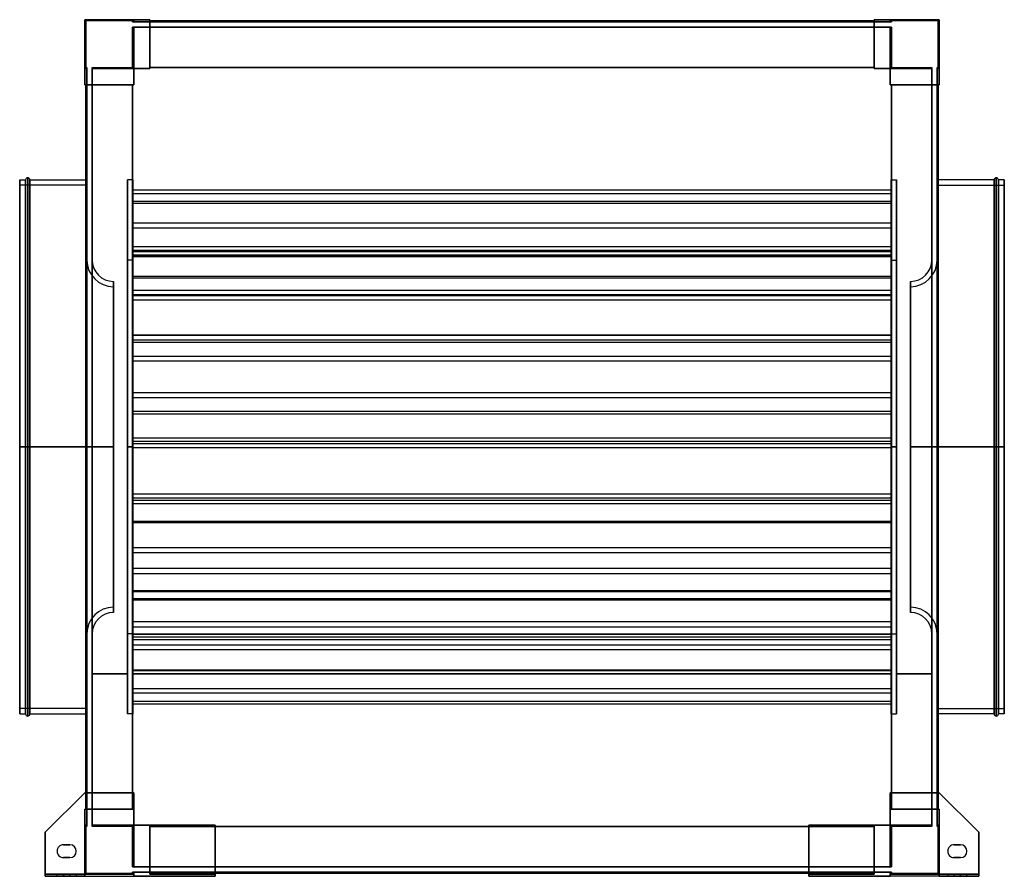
# Model space of a CAD drawing. Header units: millimetres. Extents: x -461 to 461, y -402 to 400.
import ezdxf

# ---------------------------------------------------------------- set-up
doc = ezdxf.new("R2010")
doc.units = ezdxf.units.MM
doc.layers.add('MAIN-1', color=7, linetype='Continuous')

msp = doc.modelspace()

# ---------------------------------------------------------------- linework, layer by layer
at = {"layer": 'MAIN-1'}
for p, q in [((-354.25, 400), (-400, 400)), ((-400, 400), (-400, 354.25)), ((-400, 354.25), (-400, 400)), ((-400, 400), (-354.25, 400)), ((-400, 339), (-400, 400)), ((-400, 400), (-339, 400)), ((-400, 400), (-400, 400)), ((-339, 400), (-400, 400)), ((-400, 400), (-400, 339)), ((-400, 400), (-400, 400)), ((-399, 399), (-399, 355.25)), ((-355.25, 399), (-399, 399)), ((-355.25, 399), (-399, 399)), ((-399, 399), (-399, 355.25)), ((-399, 399), (-399, 399)), ((-355.25, 398), (-355.25, 399)), ((-355.25, 398), (-355.25, 399)), ((-355.25, 399), (-355.25, 399)), ((-355.25, 398), (-354.25, 398)), ((-354.25, 398), (-355.25, 398)), ((-355.25, 398), (-355.25, 398)), ((-354.25, 398), (-354.25, 400)), ((-354.25, 400), (-354.25, 398)), ((-354.25, 398), (-354.25, 400)), ((-354.25, 400), (-339, 400)), ((-354.25, 400), (-354.25, 398)), ((-354.25, 400), (-354.25, 400)), ((-339, 400), (-354.25, 400)), ((-354.25, 400), (-354.25, 400)), ((-354.25, 398), (-354.25, 398)), ((-339, 398), (-354.25, 398)), ((-354.25, 398), (-339, 398)), ((-354.25, 398), (-354.25, 398)), ((-339, 400), (-339, 398)), ((-339, 400), (-339, 400)), ((-339, 354.25), (-339, 400)), ((-339, 398), (-339, 400)), ((-339, 400), (-339, 354.25)), ((-339, 400), (-339, 400)), ((-339, 399), (-339, 398)), ((-339, 399), (339, 399)), ((-339, 355.25), (-339, 399)), ((-339, 399), (-339, 399)), ((-339, 398), (-339, 399)), ((339, 399), (-339, 399)), ((-339, 399), (339, 399)), ((-339, 399), (-339, 399)), ((-339, 399), (-339, 355.25)), ((339, 399), (-339, 399)), ((-339, 398), (-339, 398)), ((339, 398), (-339, 398)), ((-339, 398), (339, 398)), ((-339, 398), (-339, 398)), ((339, 398), (339, 400)), ((339, 400), (354.25, 400)), ((339, 400), (339, 354.25)), ((339, 400), (339, 400)), ((339, 400), (339, 398)), ((339, 400), (339, 400)), ((339, 354.25), (339, 400)), ((339, 400), (400, 400)), ((354.25, 400), (339, 400)), ((400, 400), (339, 400)), ((339, 398), (339, 399)), ((339, 399), (339, 399)), ((339, 399), (339, 355.25)), ((339, 399), (339, 398)), ((339, 399), (339, 399)), ((339, 355.25), (339, 399)), ((339, 398), (339, 398)), ((354.25, 398), (339, 398)), ((339, 398), (354.25, 398)), ((339, 398), (339, 398)), ((400, 400), (354.25, 400)), ((354.25, 400), (354.25, 398)), ((354.25, 398), (354.25, 400)), ((354.25, 400), (354.25, 400)), ((354.25, 398), (354.25, 400)), ((354.25, 400), (400, 400)), ((354.25, 400), (354.25, 398)), ((354.25, 400), (354.25, 400)), ((354.25, 398), (354.25, 398)), ((355.25, 398), (354.25, 398)), ((354.25, 398), (355.25, 398)), ((354.25, 398), (354.25, 398)), ((355.25, 399), (355.25, 398)), ((399, 399), (355.25, 399)), ((355.25, 399), (355.25, 398)), ((355.25, 399), (355.25, 399)), ((399, 399), (355.25, 399)), ((355.25, 398), (355.25, 398)), ((399, 355.25), (399, 399)), ((399, 355.25), (399, 399)), ((399, 399), (399, 399)), ((400, 354.25), (400, 400)), ((400, 400), (400, 354.25)), ((400, 400), (400, 339)), ((400, 400), (400, 400)), ((400, 339), (400, 400)), ((400, 400), (400, 400)), ((-354.25, 393), (-355.25, 393)), ((-355.25, 355.25), (-355.25, 393)), ((-355.25, 355.25), (-355.25, 393)), ((-355.25, 393), (-354.25, 393)), ((-355.25, 393), (-355.25, 393)), ((-354.25, 354.25), (-354.25, 393)), ((-354.25, 393), (-354.25, 354.25)), ((-354.25, 393), (-339, 393)), ((-354.25, 393), (-354.25, 393)), ((-354.25, 393), (-354.25, 393)), ((-339, 393), (-354.25, 393)), ((-354.25, 393), (-354.25, 354.25)), ((-354.25, 354.25), (-354.25, 393)), ((-339, 393), (-339, 393)), ((339, 393), (-339, 393)), ((-339, 393), (339, 393)), ((-339, 393), (-339, 393)), ((-339, 355.25), (-339, 393)), ((-339, 354.25), (-339, 393)), ((-339, 393), (-339, 355.25)), ((-339, 393), (-339, 354.25)), ((339, 393), (339, 393)), ((354.25, 393), (339, 393)), ((339, 393), (354.25, 393)), ((339, 393), (339, 393)), ((339, 393), (339, 354.25)), ((339, 393), (339, 355.25)), ((339, 354.25), (339, 393)), ((339, 355.25), (339, 393)), ((355.25, 393), (354.25, 393)), ((354.25, 393), (354.25, 354.25)), ((354.25, 354.25), (354.25, 393)), ((354.25, 393), (355.25, 393)), ((354.25, 393), (354.25, 393)), ((354.25, 393), (354.25, 393)), ((354.25, 354.25), (354.25, 393)), ((354.25, 393), (354.25, 354.25)), ((355.25, 393), (355.25, 355.25)), ((355.25, 393), (355.25, 355.25)), ((355.25, 393), (355.25, 393)), ((-398, 354.25), (-400, 354.25)), ((-400, 354.25), (-400, 339)), ((-400, 354.25), (-398, 354.25)), ((-400, 354.25), (-400, 354.25)), ((-398, 354.25), (-400, 354.25)), ((-400, 354.25), (-398, 354.25)), ((-400, 354.25), (-400, 354.25)), ((-400, 339), (-400, 354.25)), ((-399, 355.25), (-398, 355.25)), ((-399, 355.25), (-398, 355.25)), ((-399, 355.25), (-399, 355.25)), ((-398, 355.25), (-398, 354.25)), ((-398, 355.25), (-398, 355.25)), ((-398, 354.25), (-398, 355.25)), ((-398, 354.25), (-398, 339)), ((-398, 354.25), (-398, 354.25)), ((-398, 354.25), (-398, 354.25)), ((-398, 339), (-398, 354.25)), ((-393, 355.25), (-393, 354.25)), ((-393, 355.25), (-393, 355.25)), ((-393, 354.25), (-393, 355.25)), ((-393, 355.25), (-355.25, 355.25)), ((-393, 355.25), (-355.25, 355.25)), ((-393, 354.25), (-393, 339)), ((-393, 354.25), (-393, 354.25)), ((-393, 354.25), (-393, 354.25)), ((-393, 339), (-393, 354.25)), ((-354.25, 354.25), (-393, 354.25)), ((-393, 354.25), (-354.25, 354.25)), ((-354.25, 354.25), (-393, 354.25)), ((-393, 354.25), (-354.25, 354.25)), ((-355.25, 355.25), (-355.25, 355.25)), ((-354.25, 339), (-354.25, 354.25)), ((-354.25, 354.25), (-354.25, 354.25)), ((-354.25, 354.25), (-354.25, 354.25)), ((-354.25, 354.25), (-354.25, 339)), ((-354.25, 354.25), (-339, 354.25)), ((-339, 354.25), (-354.25, 354.25)), ((-339, 354.25), (-354.25, 354.25)), ((-354.25, 354.25), (-354.25, 339)), ((-354.25, 339), (-354.25, 354.25)), ((-354.25, 354.25), (-339, 354.25)), ((-354.25, 354.25), (-354.25, 354.25)), ((-354.25, 354.25), (-354.25, 354.25)), ((-339, 354.25), (-354.25, 354.25)), ((-354.25, 354.25), (-354.25, 339)), ((-354.25, 339), (-354.25, 354.25)), ((-354.25, 354.25), (-339, 354.25)), ((-339, 354.25), (-354.25, 354.25)), ((-354.25, 354.25), (-354.25, 339)), ((-354.25, 354.25), (-354.25, 354.25)), ((-354.25, 354.25), (-354.25, 354.25)), ((-354.25, 339), (-354.25, 354.25)), ((-354.25, 354.25), (-339, 354.25)), ((-339, 355.25), (339, 355.25)), ((-339, 355.25), (-339, 354.25)), ((-339, 355.25), (-339, 355.25)), ((339, 355.25), (-339, 355.25)), ((-339, 355.25), (-339, 355.25)), ((-339, 354.25), (-339, 355.25)), ((-339, 355.25), (-339, 354.25)), ((-339, 355.25), (-339, 355.25)), ((339, 355.25), (-339, 355.25)), ((339, 355.25), (-339, 355.25)), ((-339, 355.25), (339, 355.25)), ((-339, 355.25), (-339, 355.25)), ((-339, 354.25), (-339, 355.25)), ((-339, 355.25), (339, 355.25)), ((-339, 355.25), (339, 355.25)), ((339, 355.25), (-339, 355.25)), ((-339, 354.25), (-339, 354.25)), ((-339, 354.25), (-339, 354.25)), ((-339, 354.25), (-339, 354.25)), ((-339, 354.25), (-339, 354.25)), ((339, 355.25), (339, 355.25)), ((339, 354.25), (339, 355.25)), ((339, 355.25), (339, 354.25)), ((339, 355.25), (339, 355.25)), ((339, 355.25), (339, 355.25)), ((339, 354.25), (339, 355.25)), ((339, 355.25), (339, 355.25)), ((339, 355.25), (339, 354.25)), ((339, 354.25), (354.25, 354.25)), ((339, 354.25), (339, 354.25)), ((354.25, 354.25), (339, 354.25)), ((339, 354.25), (339, 354.25)), ((339, 354.25), (339, 354.25)), ((354.25, 354.25), (339, 354.25)), ((339, 354.25), (354.25, 354.25)), ((339, 354.25), (339, 354.25)), ((354.25, 354.25), (339, 354.25)), ((339, 354.25), (354.25, 354.25)), ((354.25, 354.25), (339, 354.25)), ((339, 354.25), (354.25, 354.25)), ((393, 354.25), (354.25, 354.25)), ((354.25, 354.25), (354.25, 339)), ((354.25, 354.25), (393, 354.25)), ((354.25, 354.25), (354.25, 354.25)), ((393, 354.25), (354.25, 354.25)), ((354.25, 354.25), (393, 354.25)), ((354.25, 354.25), (354.25, 354.25)), ((354.25, 339), (354.25, 354.25)), ((354.25, 339), (354.25, 354.25)), ((354.25, 354.25), (354.25, 339)), ((354.25, 354.25), (354.25, 354.25)), ((354.25, 354.25), (354.25, 354.25)), ((354.25, 339), (354.25, 354.25)), ((354.25, 354.25), (354.25, 339)), ((354.25, 339), (354.25, 354.25)), ((354.25, 354.25), (354.25, 354.25)), ((354.25, 354.25), (354.25, 354.25)), ((354.25, 354.25), (354.25, 339)), ((355.25, 355.25), (393, 355.25)), ((355.25, 355.25), (393, 355.25)), ((355.25, 355.25), (355.25, 355.25)), ((393, 355.25), (393, 354.25)), ((393, 355.25), (393, 355.25)), ((393, 354.25), (393, 355.25)), ((393, 354.25), (393, 339)), ((393, 354.25), (393, 354.25)), ((393, 354.25), (393, 354.25)), ((393, 339), (393, 354.25)), ((398, 355.25), (398, 354.25)), ((398, 355.25), (398, 355.25)), ((398, 354.25), (398, 355.25)), ((398, 355.25), (399, 355.25)), ((398, 355.25), (399, 355.25)), ((398, 354.25), (398, 339)), ((398, 354.25), (398, 354.25)), ((398, 354.25), (398, 354.25)), ((398, 339), (398, 354.25)), ((398, 354.25), (400, 354.25)), ((400, 354.25), (398, 354.25)), ((400, 354.25), (398, 354.25)), ((398, 354.25), (400, 354.25)), ((399, 355.25), (399, 355.25)), ((400, 354.25), (400, 354.25)), ((400, 339), (400, 354.25)), ((400, 354.25), (400, 354.25)), ((400, 354.25), (400, 339)), ((-400, 339), (-398, 339)), ((-400, 339), (-400, 339)), ((-354.25, 339), (-400, 339)), ((-398, 339), (-400, 339)), ((-400, 339), (-354.25, 339)), ((-400, 339), (-400, 339)), ((-399, 339), (-398, 339)), ((-355.25, 339), (-399, 339)), ((-399, 339), (-399, 339)), ((-399, 339), (-399, -339)), ((-398, 339), (-399, 339)), ((-399, 339), (-399, 339)), ((-399, 339), (-355.25, 339)), ((-399, -339), (-399, 339)), ((-399, -339), (-399, 339)), ((-399, 339), (-399, -323.75)), ((-398, 339), (-398, -339)), ((-398, 339), (-398, 339)), ((-398, 339), (-398, 339)), ((-398, -339), (-398, 339)), ((-393, 339), (-393, 339)), ((-393, -339), (-393, 339)), ((-393, 339), (-393, -339)), ((-393, 339), (-393, 339)), ((-393, 339), (-354.25, 339)), ((-393, 339), (-355.25, 339)), ((-354.25, 339), (-393, 339)), ((-355.25, 339), (-393, 339)), ((-355.25, 339), (-355.25, 339)), ((-354.25, 339), (-355.25, 339)), ((-355.25, 339), (-354.25, 339)), ((-355.25, 339), (-355.25, 339)), ((-355.25, -339), (-355.25, 339)), ((-355.25, 339), (-354.25, 339)), ((-355.25, 339), (-355.25, 339)), ((-355.25, 339), (-355.25, 339)), ((-354.25, 339), (-355.25, 339)), ((-355.25, 339), (-355.25, -339)), ((-355.25, 339), (-355.25, -339)), ((-355.25, 339), (-355.25, -339)), ((-355.25, -339), (-355.25, 339)), ((-355.25, -323.75), (-355.25, 339)), ((-355.25, 339), (-355.25, -339)), ((-355.25, -339), (-355.25, 339)), ((-354.25, 339), (-354.25, 339)), ((-354.25, 339), (-354.25, 339)), ((-354.25, 339), (-354.25, 339)), ((-354.25, 339), (-354.25, 339)), ((354.25, 339), (393, 339)), ((354.25, 339), (354.25, 339)), ((355.25, 339), (354.25, 339)), ((393, 339), (354.25, 339)), ((354.25, 339), (355.25, 339)), ((354.25, 339), (354.25, 339)), ((354.25, 339), (355.25, 339)), ((354.25, 339), (354.25, 339)), ((400, 339), (354.25, 339)), ((355.25, 339), (354.25, 339)), ((354.25, 339), (400, 339)), ((354.25, 339), (354.25, 339)), ((355.25, 339), (393, 339)), ((355.25, 339), (355.25, -339)), ((355.25, 339), (355.25, 339)), ((393, 339), (355.25, 339)), ((355.25, 339), (355.25, 339)), ((355.25, -339), (355.25, 339)), ((355.25, -339), (355.25, 339)), ((399, 339), (355.25, 339)), ((355.25, 339), (355.25, -339)), ((355.25, 339), (355.25, 339)), ((355.25, -339), (355.25, 339)), ((355.25, 339), (355.25, -339)), ((355.25, 339), (355.25, -323.75)), ((355.25, 339), (399, 339)), ((355.25, -339), (355.25, 339)), ((355.25, 339), (355.25, 339)), ((393, 339), (393, -339)), ((393, 339), (393, 339)), ((393, 339), (393, 339)), ((393, -339), (393, 339)), ((398, 339), (398, 339)), ((398, -339), (398, 339)), ((398, 339), (398, -339)), ((398, 339), (398, 339)), ((398, 339), (399, 339)), ((398, 339), (400, 339)), ((399, 339), (398, 339)), ((400, 339), (398, 339)), ((399, -339), (399, 339)), ((399, 339), (399, -339)), ((399, 339), (399, 339)), ((399, -323.75), (399, 339)), ((399, 339), (399, -339)), ((399, 339), (399, 339)), ((400, 339), (400, 339)), ((400, 339), (400, 339)), ((-461, 0), (-461, 250)), ((-461, 250), (-461, 0)), ((-461, 250), (-455.5, 250)), ((-455.5, 0), (-455.5, 250)), ((-455.5, 250), (-455.5, 0)), ((-453.5, 0), (-453.5, 252)), ((-453.5, 252), (-453.5, 0)), ((-451.5, 0), (-451.5, 250)), ((-451.5, 250), (-451.5, 0)), ((-451.5, 250), (-399, 250)), ((-399, 250), (-398, 250)), ((-398, 0), (-398, 250)), ((-360, 0), (-360, 250)), ((-360, 250), (-360, 0)), ((-355, 250), (-360, 250)), ((-355, 0), (-355, 250)), ((-355, 250), (-355, 0)), ((355, 0), (355, 250)), ((355, 250), (355, 0)), ((355, 250), (360, 250)), ((360, 0), (360, 250)), ((360, 250), (360, 0)), ((398, 250), (398, 0)), ((399, 250), (398, 250)), ((451.5, 250), (399, 250)), ((451.5, 0), (451.5, 250)), ((451.5, 250), (451.5, 0)), ((453.5, 0), (453.5, 252)), ((453.5, 252), (453.5, 0)), ((455.5, 0), (455.5, 250)), ((455.5, 250), (455.5, 0)), ((461, 250), (455.5, 250)), ((461, 0), (461, 250)), ((461, 250), (461, 0)), ((-461, 0), (-461, 245)), ((-398, 245), (-461, 245)), ((-398, 0), (-398, 245)), ((-398, 245), (-398, 0)), ((-393, 245), (-393, 0)), ((-393, 245), (-393, 0)), ((-355, 240.78), (355, 240.78)), ((-355, 187.75), (-355, 240.78)), ((-355, 240.78), (-355, 237.25)), ((355, 240.78), (355, 237.25)), ((355, 187.75), (355, 240.78)), ((393, 0), (393, 245)), ((393, 0), (393, 245)), ((398, 0), (398, 245)), ((398, 245), (398, 0)), ((398, 245), (461, 245)), ((461, 245), (461, 0)), ((-355, 237.25), (355, 237.25)), ((-355, 237.25), (-355, 184.22)), ((355, 237.25), (355, 184.22)), ((-355, 230.03), (355, 230.03)), ((-355, 160.02), (-355, 230.03)), ((-355, 230.03), (-355, 228.24)), ((-355, 228.24), (355, 228.24)), ((-355, 228.24), (-355, 158.22)), ((355, 230.03), (355, 228.24)), ((355, 160.02), (355, 230.03)), ((355, 228.24), (355, 158.22)), ((-355, 209.9), (355, 209.9)), ((-355, 183.02), (-355, 209.9)), ((-355, 209.9), (-355, 205.23)), ((-355, 205.23), (355, 205.23)), ((-355, 205.23), (-355, 178.36)), ((355, 209.9), (355, 205.23)), ((355, 183.02), (355, 209.9)), ((355, 205.23), (355, 178.36)), ((-355, 187.75), (355, 187.75)), ((-355, 184.22), (-355, 187.75)), ((355, 184.22), (355, 187.75)), ((-355, 184.22), (355, 184.22)), ((-355, 183.02), (355, 183.02)), ((-355, 178.36), (-355, 183.02)), ((-355, 179.77), (355, 179.77)), ((-355, 179.77), (-355, 104.87)), ((-355, 179.51), (-355, 179.77)), ((-355, 179.51), (355, 179.51)), ((-355, 104.61), (-355, 179.51)), ((-355, 178.36), (355, 178.36)), ((355, 178.36), (355, 183.02)), ((355, 179.51), (355, 179.77)), ((355, 179.77), (355, 104.87)), ((355, 104.61), (355, 179.51)), ((-398.09, 0), (-398.09, 175.01)), ((-398.09, 175.01), (-398.09, 0)), ((-398.09, 175.01), (-398, 175.01)), ((-398, 175.01), (-398, -175.01)), ((-398, -175.01), (-398, 175.01)), ((-393.09, 174.99), (-393.09, 0)), ((-393, 174.99), (-393.09, 174.99)), ((-393, 174.99), (-393, 0)), ((-360, 0), (-360, 175)), ((-355, 175), (-360, 175)), ((-355, 175), (-355, 0)), ((355, 0), (355, 175)), ((355, 175), (360, 175)), ((360, 175), (360, 0)), ((393, 0), (393, 174.99)), ((393, 174.99), (393.09, 174.99)), ((393.09, 0), (393.09, 174.99)), ((398, 175.01), (398, -175.01)), ((398.09, 175.01), (398, 175.01)), ((398, -175.01), (398, 175.01)), ((398.09, 0), (398.09, 175.01)), ((398.09, 175.01), (398.09, 0)), ((-355, 160.02), (355, 160.02)), ((-355, 158.22), (-355, 160.02)), ((-355, 158.22), (355, 158.22)), ((355, 158.22), (355, 160.02)), ((-373.09, 0), (-373.09, 155.01)), ((-373.09, 155.01), (-373.09, 0)), ((-373.09, 150.01), (-373.09, 0)), ((373.09, 0), (373.09, 155.01)), ((373.09, 155.01), (373.09, 0)), ((373.09, 0), (373.09, 150.01)), ((-355, 146.65), (355, 146.65)), ((-355, 141.66), (-355, 146.65)), ((-355, 146.65), (-355, 142.72)), ((-355, 142.72), (355, 142.72)), ((-355, 142.72), (-355, 137.73)), ((-355, 141.66), (355, 141.66)), ((-355, 137.73), (-355, 141.66)), ((355, 146.65), (355, 142.72)), ((355, 141.66), (355, 146.65)), ((355, 142.72), (355, 137.73)), ((355, 137.73), (355, 141.66)), ((-355, 137.73), (355, 137.73)), ((-355, 104.87), (355, 104.87)), ((-355, 104.87), (-355, 104.61)), ((-355, 104.61), (355, 104.61)), ((355, 104.87), (355, 104.61)), ((-355, 100.21), (355, 100.21)), ((-355, 100.21), (-355, 33.39)), ((-355, 97.94), (-355, 100.21)), ((-355, 97.94), (355, 97.94)), ((-355, 31.12), (-355, 97.94)), ((355, 97.94), (355, 100.21)), ((355, 100.21), (355, 33.39)), ((355, 31.12), (355, 97.94)), ((-355, 84.92), (355, 84.92)), ((-355, 80.46), (-355, 84.92)), ((-355, 84.92), (-355, 50.87)), ((355, 84.92), (355, 50.87)), ((355, 80.46), (355, 84.92)), ((-355, 80.46), (355, 80.46)), ((-355, 46.41), (-355, 80.46)), ((355, 46.41), (355, 80.46)), ((-355, 50.87), (355, 50.87)), ((-355, 50.87), (-355, 46.41)), ((-355, 46.41), (355, 46.41)), ((355, 50.87), (355, 46.41)), ((-355, 33.39), (355, 33.39)), ((-355, 33.39), (-355, 31.12)), ((-355, 31.12), (355, 31.12)), ((355, 33.39), (355, 31.12)), ((-461, 0), (-455.5, 0)), ((-461, 0), (-398, 0)), ((-461, -245), (-461, 0)), ((-461, 0), (-461, -250)), ((-455.5, 0), (-453.5, 0)), ((-455.5, 0), (-455.5, -250)), ((-453.5, 0), (-453.5, -252)), ((-453.5, 0), (-451.5, 0)), ((-451.5, 0), (-451.5, -250)), ((-451.5, 0), (-398, 0)), ((-373.09, 0), (-398.09, 0)), ((-398.09, 0), (-398.09, -175.01)), ((-398, -250), (-398, 0)), ((-398, 0), (-398, -245)), ((-393.09, 0), (-393, 0)), ((-393.09, 0), (-393.09, -174.99)), ((-373.09, 0), (-393.09, 0)), ((-393, 0), (-393, -174.99)), ((-360, 0), (-355, 0)), ((-360, 0), (-360, -250)), ((-360, -175), (-360, 0)), ((-355, 0), (-360, 0)), ((-355, 8.5), (355, 8.5)), ((-355, 5.36), (-355, 8.5)), ((-355, 8.5), (-355, -49.78)), ((-355, 5.36), (355, 5.36)), ((-355, -52.93), (-355, 5.36)), ((-355, 3.33), (355, 3.33)), ((-355, 3.33), (-355, -43.87)), ((-355, -0.56), (-355, 3.33)), ((-355, 0), (-355, -250)), ((-355, 0), (-355, -175)), ((355, 8.5), (355, -49.78)), ((355, 5.36), (355, 8.5)), ((355, -52.93), (355, 5.36)), ((355, -0.56), (355, 3.33)), ((355, 3.33), (355, -43.87)), ((355, 0), (355, -250)), ((360, 0), (355, 0)), ((355, 0), (360, 0)), ((355, -175), (355, 0)), ((360, 0), (360, -250)), ((360, 0), (360, -175)), ((373.09, 0), (398.09, 0)), ((373.09, 0), (393.09, 0)), ((393.09, 0), (393, 0)), ((393, -174.99), (393, 0)), ((393.09, -174.99), (393.09, 0)), ((461, 0), (398, 0)), ((399, 0), (398, 0)), ((398, 0), (398, -250)), ((398, 0), (398, -245)), ((398.09, 0), (398.09, -175.01)), ((451.5, 0), (399, 0)), ((451.5, 0), (453.5, 0)), ((451.5, 0), (451.5, -250)), ((453.5, 0), (453.5, -252)), ((455.5, 0), (453.5, 0)), ((461, 0), (455.5, 0)), ((455.5, 0), (455.5, -250)), ((461, 0), (461, -245)), ((461, 0), (461, -250)), ((-455.5, 0), (-461, 0)), ((-398, 0), (-461, 0)), ((-461, -250), (-461, 0)), ((-453.5, 0), (-455.5, 0)), ((-455.5, -250), (-455.5, 0)), ((-451.5, 0), (-453.5, 0)), ((-453.5, -252), (-453.5, 0)), ((-451.5, -250), (-451.5, 0)), ((-399, 0), (-451.5, 0)), ((-398, 0), (-399, 0)), ((-398.09, 0), (-373.09, 0)), ((-398.09, -175.01), (-398.09, 0)), ((-398, -245), (-398, 0)), ((-393, 0), (-393.09, 0)), ((-393.09, 0), (-373.09, 0)), ((-393, 0), (-393, -245)), ((-373.09, 0), (-373.09, -155.01)), ((-373.09, -155.01), (-373.09, 0)), ((-373.09, 0), (-373.09, -150.01)), ((-360, -250), (-360, 0)), ((-355, 0), (-360, 0)), ((-360, 0), (-355, 0)), ((-355, -250), (-355, 0)), ((-355, -0.56), (355, -0.56)), ((-355, -47.75), (-355, -0.56)), ((355, -250), (355, 0)), ((355, 0), (360, 0)), ((360, 0), (355, 0)), ((355, -47.75), (355, -0.56)), ((360, -250), (360, 0)), ((398.09, 0), (373.09, 0)), ((373.09, 0), (373.09, -155.01)), ((373.09, -155.01), (373.09, 0)), ((393.09, 0), (373.09, 0)), ((373.09, -150.01), (373.09, 0)), ((393, 0), (393.09, 0)), ((393, -245), (393, 0)), ((398, 0), (461, 0)), ((398, 0), (451.5, 0)), ((398, -245), (398, 0)), ((398.09, -175.01), (398.09, 0)), ((451.5, 0), (453.5, 0)), ((451.5, -250), (451.5, 0)), ((453.5, -252), (453.5, 0)), ((453.5, 0), (455.5, 0)), ((455.5, 0), (461, 0)), ((455.5, -250), (455.5, 0)), ((461, -250), (461, 0)), ((-355, -43.87), (355, -43.87)), ((-355, -43.87), (-355, -47.75)), ((355, -43.87), (355, -47.75)), ((-355, -47.75), (355, -47.75)), ((-355, -49.78), (355, -49.78)), ((-355, -49.78), (-355, -52.93)), ((-355, -52.93), (355, -52.93)), ((355, -49.78), (355, -52.93)), ((-355, -69.38), (355, -69.38)), ((-355, -70.67), (-355, -69.38)), ((-355, -69.38), (-355, -141.83)), ((-355, -70.67), (355, -70.67)), ((-355, -143.12), (-355, -70.67)), ((355, -69.38), (355, -141.83)), ((355, -70.67), (355, -69.38)), ((355, -143.12), (355, -70.67)), ((-355, -94.13), (355, -94.13)), ((-355, -94.13), (-355, -113.54)), ((-355, -98.96), (-355, -94.13)), ((-355, -98.96), (355, -98.96)), ((-355, -118.37), (-355, -98.96)), ((355, -98.96), (355, -94.13)), ((355, -94.13), (355, -113.54)), ((355, -118.37), (355, -98.96)), ((-355, -113.54), (355, -113.54)), ((-355, -113.54), (-355, -118.37)), ((-355, -118.37), (355, -118.37)), ((355, -113.54), (355, -118.37)), ((-355, -134.49), (355, -134.49)), ((-355, -208.56), (-355, -134.49)), ((-355, -134.49), (-355, -135.27)), ((-355, -135.27), (355, -135.27)), ((-355, -135.27), (-355, -209.35)), ((355, -134.49), (355, -135.27)), ((355, -208.56), (355, -134.49)), ((355, -135.27), (355, -209.35)), ((-355, -141.83), (355, -141.83)), ((-355, -141.83), (-355, -143.12)), ((-355, -143.12), (355, -143.12)), ((355, -141.83), (355, -143.12)), ((-355, -163.58), (355, -163.58)), ((-355, -175.31), (-355, -163.58)), ((-355, -163.58), (-355, -168.52)), ((355, -163.58), (355, -168.52)), ((355, -175.31), (355, -163.58)), ((-398, -175.01), (-398.09, -175.01)), ((-393, -174.99), (-393.09, -174.99)), ((-355, -175), (-360, -175)), ((-355, -168.52), (355, -168.52)), ((-355, -168.52), (-355, -180.25)), ((-355, -175.04), (355, -175.04)), ((-355, -237.94), (-355, -175.04)), ((-355, -175.04), (-355, -177.77)), ((355, -168.52), (355, -180.25)), ((355, -175), (360, -175)), ((355, -175.04), (355, -177.77)), ((355, -237.94), (355, -175.04)), ((393, -174.99), (393.09, -174.99)), ((398, -175.01), (398.09, -175.01)), ((-355, -175.31), (355, -175.31)), ((-355, -180.25), (-355, -175.31)), ((-355, -177.77), (355, -177.77)), ((-355, -177.77), (-355, -240.67)), ((-355, -180.25), (355, -180.25)), ((355, -180.25), (355, -175.31)), ((355, -177.77), (355, -240.67)), ((-355, -185.34), (355, -185.34)), ((-355, -226.18), (-355, -185.34)), ((-355, -185.34), (-355, -189.53)), ((-355, -189.53), (355, -189.53)), ((-355, -189.53), (-355, -230.38)), ((355, -185.34), (355, -189.53)), ((355, -226.18), (355, -185.34)), ((355, -189.53), (355, -230.38)), ((-355, -208.56), (355, -208.56)), ((-355, -209.35), (-355, -208.56)), ((-355, -209.35), (355, -209.35)), ((355, -209.35), (355, -208.56)), ((-393, -212.5), (-393, -212.5)), ((-360, -212.5), (-393, -212.5)), ((-393, -212.5), (-360, -212.5)), ((-393, -212.5), (-393, -212.5)), ((-393, -212.5), (-360, -212.5)), ((-393, -212.5), (-360, -212.5)), ((-360, -212.5), (-360, -212.5)), ((-360, -212.5), (-360, -212.5)), ((-355, -212.5), (-355, -212.5)), ((355, -212.5), (-355, -212.5)), ((-355, -212.5), (355, -212.5)), ((-355, -212.5), (-355, -212.5)), ((-355, -212.5), (355, -212.5)), ((-355, -212.5), (355, -212.5)), ((355, -212.5), (355, -212.5)), ((355, -212.5), (355, -212.5)), ((360, -212.5), (360, -212.5)), ((393, -212.5), (360, -212.5)), ((360, -212.5), (393, -212.5)), ((360, -212.5), (360, -212.5)), ((360, -212.5), (393, -212.5)), ((360, -212.5), (393, -212.5)), ((393, -212.5), (393, -212.5)), ((393, -212.5), (393, -212.5)), ((-355, -226.18), (355, -226.18)), ((-355, -230.38), (-355, -226.18)), ((-355, -230.38), (355, -230.38)), ((355, -230.38), (355, -226.18)), ((-355, -237.94), (355, -237.94)), ((-355, -240.67), (-355, -237.94)), ((355, -240.67), (355, -237.94)), ((-398, -245), (-461, -245)), ((-355, -240.67), (355, -240.67)), ((398, -245), (461, -245)), ((-461, -250), (-455.5, -250)), ((-451.5, -250), (-399, -250)), ((-399, -250), (-398, -250)), ((-355, -250), (-360, -250)), ((355, -250), (360, -250)), ((399, -250), (398, -250)), ((451.5, -250), (399, -250)), ((461, -250), (455.5, -250)), ((-400, -323.75), (-437, -360.75)), ((-437, -360.75), (-400, -323.75)), ((-437, -360.75), (-400, -323.75)), ((-400, -323.75), (-437, -360.75)), ((-400, -323.75), (-354.25, -323.75)), ((-400, -323.75), (-400, -323.75)), ((-400, -323.75), (-354.25, -323.75)), ((-354.25, -323.75), (-400, -323.75)), ((-400, -323.75), (-400, -323.75)), ((-400, -323.75), (-354.25, -323.75)), ((-399, -323.75), (-399, -339)), ((-355.25, -339), (-355.25, -323.75)), ((-354.25, -339), (-354.25, -323.75)), ((-354.25, -323.75), (-354.25, -354.25)), ((-354.25, -323.75), (-354.25, -323.75)), ((-354.25, -323.75), (-354.25, -339)), ((-354.25, -354.25), (-354.25, -323.75)), ((-354.25, -323.75), (-354.25, -323.75)), ((354.25, -339), (354.25, -323.75)), ((400, -323.75), (354.25, -323.75)), ((400, -323.75), (354.25, -323.75)), ((354.25, -323.75), (354.25, -354.25)), ((354.25, -323.75), (354.25, -323.75)), ((354.25, -323.75), (400, -323.75)), ((354.25, -323.75), (354.25, -339)), ((400, -323.75), (354.25, -323.75)), ((354.25, -354.25), (354.25, -323.75)), ((354.25, -323.75), (354.25, -323.75)), ((355.25, -323.75), (355.25, -339)), ((399, -339), (399, -323.75)), ((400, -323.75), (437, -360.75)), ((400, -323.75), (400, -323.75)), ((437, -360.75), (400, -323.75)), ((437, -360.75), (400, -323.75)), ((400, -323.75), (437, -360.75)), ((400, -323.75), (400, -323.75)), ((-400, -339), (-400, -400)), ((-354.25, -339), (-400, -339)), ((-400, -339), (-354.25, -339)), ((-400, -400), (-400, -339)), ((-400, -339), (-400, -339)), ((-400, -354.25), (-400, -339)), ((-398, -339), (-400, -339)), ((-400, -339), (-400, -354.25)), ((-400, -339), (-400, -339)), ((-400, -339), (-398, -339)), ((-398, -339), (-399, -339)), ((-399, -339), (-355.25, -339)), ((-399, -339), (-399, -339)), ((-399, -339), (-398, -339)), ((-399, -339), (-399, -339)), ((-355.25, -339), (-399, -339)), ((-398, -339), (-398, -339)), ((-398, -339), (-398, -339)), ((-398, -354.25), (-398, -339)), ((-398, -339), (-398, -354.25)), ((-393, -339), (-393, -339)), ((-393, -354.25), (-393, -339)), ((-393, -339), (-393, -354.25)), ((-393, -339), (-393, -339)), ((-355.25, -339), (-393, -339)), ((-354.25, -339), (-393, -339)), ((-393, -339), (-354.25, -339)), ((-393, -339), (-355.25, -339)), ((-355.25, -339), (-354.25, -339)), ((-355.25, -339), (-355.25, -339)), ((-355.25, -339), (-355.25, -339)), ((-354.25, -339), (-355.25, -339)), ((-355.25, -339), (-355.25, -339)), ((-354.25, -339), (-355.25, -339)), ((-355.25, -339), (-355.25, -339)), ((-355.25, -339), (-354.25, -339)), ((-354.25, -339), (-354.25, -339)), ((-354.25, -354.25), (-354.25, -339)), ((-354.25, -339), (-354.25, -354.25)), ((-354.25, -339), (-354.25, -339)), ((-354.25, -339), (-354.25, -354.25)), ((-354.25, -354.25), (-354.25, -339)), ((-354.25, -339), (-354.25, -339)), ((-354.25, -354.25), (-354.25, -339)), ((-354.25, -339), (-354.25, -354.25)), ((-354.25, -339), (-354.25, -339)), ((354.25, -339), (400, -339)), ((354.25, -354.25), (354.25, -339)), ((354.25, -339), (354.25, -339)), ((400, -339), (354.25, -339)), ((393, -339), (354.25, -339)), ((354.25, -339), (355.25, -339)), ((354.25, -339), (354.25, -339)), ((354.25, -339), (354.25, -339)), ((355.25, -339), (354.25, -339)), ((354.25, -339), (354.25, -354.25)), ((354.25, -339), (393, -339)), ((354.25, -354.25), (354.25, -339)), ((354.25, -339), (354.25, -339)), ((355.25, -339), (354.25, -339)), ((354.25, -339), (355.25, -339)), ((354.25, -354.25), (354.25, -339)), ((354.25, -339), (354.25, -354.25)), ((354.25, -339), (354.25, -354.25)), ((393, -339), (355.25, -339)), ((355.25, -339), (355.25, -339)), ((355.25, -339), (355.25, -339)), ((355.25, -339), (399, -339)), ((355.25, -339), (393, -339)), ((355.25, -339), (355.25, -339)), ((399, -339), (355.25, -339)), ((355.25, -339), (355.25, -339)), ((393, -339), (393, -339)), ((393, -339), (393, -339)), ((393, -354.25), (393, -339)), ((393, -339), (393, -354.25)), ((398, -339), (398, -339)), ((398, -354.25), (398, -339)), ((398, -339), (398, -354.25)), ((398, -339), (398, -339)), ((399, -339), (398, -339)), ((400, -339), (398, -339)), ((398, -339), (400, -339)), ((398, -339), (399, -339)), ((399, -339), (399, -339)), ((399, -339), (399, -339)), ((400, -339), (400, -400)), ((400, -400), (400, -339)), ((400, -339), (400, -339)), ((400, -354.25), (400, -339)), ((400, -339), (400, -354.25)), ((400, -339), (400, -339)), ((-400, -400), (-400, -354.25)), ((-400, -354.25), (-398, -354.25)), ((-400, -354.25), (-400, -354.25)), ((-400, -354.25), (-400, -400)), ((-398, -354.25), (-400, -354.25)), ((-400, -354.25), (-398, -354.25)), ((-400, -354.25), (-400, -354.25)), ((-398, -354.25), (-400, -354.25)), ((-398, -355.25), (-399, -355.25)), ((-399, -355.25), (-399, -399)), ((-399, -355.25), (-399, -399)), ((-398, -355.25), (-399, -355.25)), ((-399, -355.25), (-399, -355.25)), ((-398, -354.25), (-398, -355.25)), ((-398, -354.25), (-398, -354.25)), ((-398, -355.25), (-398, -354.25)), ((-398, -354.25), (-398, -354.25)), ((-398, -355.25), (-398, -355.25)), ((-393, -354.25), (-393, -354.25)), ((-393, -355.25), (-393, -354.25)), ((-393, -354.25), (-393, -355.25)), ((-393, -354.25), (-393, -354.25)), ((-393, -354.25), (-354.25, -354.25)), ((-354.25, -354.25), (-393, -354.25)), ((-393, -354.25), (-354.25, -354.25)), ((-354.25, -354.25), (-393, -354.25)), ((-393, -355.25), (-393, -355.25)), ((-355.25, -355.25), (-393, -355.25)), ((-355.25, -355.25), (-393, -355.25)), ((-355.25, -393), (-355.25, -355.25)), ((-355.25, -355.25), (-355.25, -355.25)), ((-355.25, -393), (-355.25, -355.25)), ((-354.25, -354.25), (-339, -354.25)), ((-354.25, -354.25), (-354.25, -354.25)), ((-278, -354.25), (-354.25, -354.25)), ((-354.25, -354.25), (-278, -354.25)), ((-339, -354.25), (-354.25, -354.25)), ((-354.25, -354.25), (-354.25, -354.25)), ((-354.25, -354.25), (-354.25, -354.25)), ((-354.25, -393), (-354.25, -354.25)), ((-354.25, -354.25), (-354.25, -393)), ((-354.25, -354.25), (-354.25, -354.25)), ((-354.25, -354.25), (-354.25, -393)), ((-339, -354.25), (-354.25, -354.25)), ((-354.25, -393), (-354.25, -354.25)), ((-354.25, -354.25), (-339, -354.25)), ((-354.25, -354.25), (-339, -354.25)), ((-354.25, -354.25), (-354.25, -354.25)), ((-339, -354.25), (-354.25, -354.25)), ((-354.25, -354.25), (-354.25, -354.25)), ((-339, -354.25), (-278, -354.25)), ((-339, -354.25), (-339, -354.25)), ((-278, -354.25), (-339, -354.25)), ((-339, -400), (-339, -354.25)), ((-339, -354.25), (-339, -354.25)), ((-339, -355.25), (-339, -354.25)), ((-339, -354.25), (-339, -400)), ((-339, -393), (-339, -354.25)), ((-339, -354.25), (-339, -355.25)), ((-339, -354.25), (-339, -354.25)), ((-339, -354.25), (-339, -393)), ((-339, -354.25), (-339, -354.25)), ((-339, -355.25), (-339, -354.25)), ((-339, -354.25), (-339, -355.25)), ((-339, -355.25), (-339, -355.25)), ((-339, -355.25), (-339, -399)), ((-339, -393), (-339, -355.25)), ((-339, -355.25), (-339, -355.25)), ((339, -355.25), (-339, -355.25)), ((-339, -355.25), (-339, -393)), ((-339, -355.25), (-339, -355.25)), ((-339, -399), (-339, -355.25)), ((-339, -355.25), (-339, -355.25)), ((-339, -355.25), (339, -355.25)), ((-339, -355.25), (339, -355.25)), ((339, -355.25), (-339, -355.25)), ((-339, -355.25), (339, -355.25)), ((339, -355.25), (-339, -355.25)), ((-339, -355.25), (339, -355.25)), ((-278, -355.25), (-339, -355.25)), ((-278, -354.25), (-278, -354.25)), ((-278, -354.25), (-278, -400)), ((-278, -402), (-278, -354.25)), ((-278, -354.25), (-278, -354.25)), ((-278, -400), (-278, -354.25)), ((-278, -354.25), (-278, -402)), ((278, -355.25), (-278, -355.25)), ((354.25, -354.25), (278, -354.25)), ((278, -402), (278, -354.25)), ((278, -354.25), (278, -354.25)), ((278, -354.25), (278, -400)), ((278, -354.25), (339, -354.25)), ((339, -354.25), (278, -354.25)), ((278, -400), (278, -354.25)), ((278, -354.25), (278, -354.25)), ((278, -354.25), (278, -402)), ((278, -354.25), (354.25, -354.25)), ((339, -355.25), (278, -355.25)), ((339, -400), (339, -354.25)), ((339, -354.25), (339, -354.25)), ((339, -355.25), (339, -354.25)), ((339, -354.25), (354.25, -354.25)), ((339, -354.25), (339, -400)), ((339, -354.25), (339, -393)), ((339, -354.25), (339, -354.25)), ((339, -355.25), (339, -354.25)), ((354.25, -354.25), (339, -354.25)), ((339, -393), (339, -354.25)), ((339, -354.25), (339, -355.25)), ((339, -354.25), (339, -354.25)), ((339, -354.25), (354.25, -354.25)), ((339, -354.25), (354.25, -354.25)), ((354.25, -354.25), (339, -354.25)), ((339, -354.25), (339, -355.25)), ((339, -354.25), (339, -354.25)), ((354.25, -354.25), (339, -354.25)), ((339, -355.25), (339, -355.25)), ((339, -355.25), (339, -399)), ((339, -355.25), (339, -393)), ((339, -355.25), (339, -355.25)), ((339, -393), (339, -355.25)), ((339, -355.25), (339, -355.25)), ((339, -399), (339, -355.25)), ((339, -355.25), (339, -355.25)), ((354.25, -354.25), (354.25, -354.25)), ((354.25, -354.25), (393, -354.25)), ((393, -354.25), (354.25, -354.25)), ((354.25, -354.25), (354.25, -354.25)), ((354.25, -354.25), (354.25, -393)), ((354.25, -354.25), (393, -354.25)), ((354.25, -393), (354.25, -354.25)), ((393, -354.25), (354.25, -354.25)), ((354.25, -354.25), (354.25, -354.25)), ((354.25, -393), (354.25, -354.25)), ((354.25, -354.25), (354.25, -393)), ((354.25, -354.25), (354.25, -354.25)), ((354.25, -354.25), (354.25, -354.25)), ((354.25, -354.25), (354.25, -354.25)), ((393, -355.25), (355.25, -355.25)), ((355.25, -355.25), (355.25, -393)), ((393, -355.25), (355.25, -355.25)), ((355.25, -355.25), (355.25, -355.25)), ((355.25, -355.25), (355.25, -393)), ((393, -354.25), (393, -354.25)), ((393, -355.25), (393, -354.25)), ((393, -354.25), (393, -355.25)), ((393, -354.25), (393, -354.25)), ((393, -355.25), (393, -355.25)), ((400, -354.25), (398, -354.25)), ((398, -354.25), (398, -355.25)), ((398, -354.25), (398, -354.25)), ((398, -355.25), (398, -354.25)), ((398, -354.25), (398, -354.25)), ((398, -354.25), (400, -354.25)), ((398, -354.25), (400, -354.25)), ((400, -354.25), (398, -354.25)), ((399, -355.25), (398, -355.25)), ((398, -355.25), (398, -355.25)), ((399, -355.25), (398, -355.25)), ((399, -399), (399, -355.25)), ((399, -355.25), (399, -355.25)), ((399, -399), (399, -355.25)), ((400, -400), (400, -354.25)), ((400, -354.25), (400, -354.25)), ((400, -354.25), (400, -400)), ((400, -354.25), (400, -354.25)), ((-437, -400), (-437, -360.75)), ((-437, -360.75), (-437, -360.75)), ((-437, -360.75), (-437, -402)), ((-437, -360.75), (-437, -400)), ((-437, -360.75), (-437, -360.75)), ((-437, -402), (-437, -360.75)), ((437, -400), (437, -360.75)), ((437, -360.75), (437, -360.75)), ((437, -360.75), (437, -402)), ((437, -360.75), (437, -400)), ((437, -360.75), (437, -360.75)), ((437, -402), (437, -360.75)), ((-420, -372.5), (-414, -372.5)), ((-420, -372.5), (-420, -372.5)), ((-414, -372.5), (-420, -372.5)), ((-414, -372.5), (-420, -372.5)), ((-420, -372.5), (-420, -372.5)), ((-420, -372.5), (-414, -372.5)), ((-414, -372.5), (-414, -372.5)), ((-414, -372.5), (-414, -372.5)), ((420, -372.5), (414, -372.5)), ((414, -372.5), (414, -372.5)), ((414, -372.5), (420, -372.5)), ((414, -372.5), (420, -372.5)), ((414, -372.5), (414, -372.5)), ((420, -372.5), (414, -372.5)), ((420, -372.5), (420, -372.5)), ((420, -372.5), (420, -372.5)), ((-426, -378.5), (-426, -378.5)), ((-426, -378.5), (-426, -378.5)), ((-420, -384.5), (-420, -384.5)), ((-420, -384.5), (-420, -384.5)), ((-414, -384.5), (-420, -384.5)), ((-420, -384.5), (-414, -384.5)), ((-420, -384.5), (-414, -384.5)), ((-414, -384.5), (-420, -384.5)), ((-414, -384.5), (-414, -384.5)), ((-414, -384.5), (-414, -384.5)), ((-408, -378.5), (-408, -378.5)), ((-408, -378.5), (-408, -378.5)), ((408, -378.5), (408, -378.5)), ((408, -378.5), (408, -378.5)), ((414, -384.5), (414, -384.5)), ((414, -384.5), (414, -384.5)), ((414, -384.5), (420, -384.5)), ((420, -384.5), (414, -384.5)), ((420, -384.5), (414, -384.5)), ((414, -384.5), (420, -384.5)), ((420, -384.5), (420, -384.5)), ((420, -384.5), (420, -384.5)), ((426, -378.5), (426, -378.5)), ((426, -378.5), (426, -378.5)), ((-355.25, -393), (-354.25, -393)), ((-354.25, -393), (-355.25, -393)), ((-355.25, -393), (-355.25, -393)), ((-354.25, -393), (-339, -393)), ((-354.25, -393), (-354.25, -393)), ((-354.25, -393), (-354.25, -393)), ((-339, -393), (-354.25, -393)), ((-339, -393), (339, -393)), ((-339, -393), (-339, -393)), ((-339, -393), (-339, -393)), ((339, -393), (-339, -393)), ((354.25, -393), (339, -393)), ((339, -393), (354.25, -393)), ((339, -393), (339, -393)), ((339, -393), (339, -393)), ((354.25, -393), (355.25, -393)), ((355.25, -393), (354.25, -393)), ((354.25, -393), (354.25, -393)), ((354.25, -393), (354.25, -393)), ((355.25, -393), (355.25, -393)), ((-437, -400), (-400, -400)), ((-437, -400), (-437, -400)), ((-437, -400), (-400, -400)), ((-437, -402), (-437, -400)), ((-400, -400), (-437, -400)), ((-437, -400), (-437, -400)), ((-437, -400), (-400, -400)), ((-437, -400), (-437, -402)), ((-400, -402), (-437, -402)), ((-437, -402), (-437, -402)), ((-437, -402), (-278, -402)), ((-437, -402), (-400, -402)), ((-437, -402), (-437, -402)), ((-437, -402), (-278, -402)), ((-426, -400), (-420, -400)), ((-426, -402), (-426, -400)), ((-426, -400), (-420, -400)), ((-426, -402), (-426, -400)), ((-420, -400), (-426, -400)), ((-420, -400), (-426, -400)), ((-420, -402), (-426, -402)), ((-420, -402), (-426, -402)), ((-426, -402), (-420, -402)), ((-426, -402), (-420, -402)), ((-420, -402), (-420, -400)), ((-420, -402), (-420, -400)), ((-414, -400), (-420, -400)), ((-420, -400), (-414, -400)), ((-420, -400), (-420, -402)), ((-414, -400), (-420, -400)), ((-420, -400), (-414, -400)), ((-420, -400), (-420, -402)), ((-414, -402), (-420, -402)), ((-420, -402), (-414, -402)), ((-420, -402), (-414, -402)), ((-414, -402), (-420, -402)), ((-414, -400), (-408, -400)), ((-414, -400), (-414, -402)), ((-414, -400), (-408, -400)), ((-414, -400), (-414, -402)), ((-408, -400), (-414, -400)), ((-414, -402), (-414, -400)), ((-408, -400), (-414, -400)), ((-414, -402), (-414, -400)), ((-408, -402), (-414, -402)), ((-408, -402), (-414, -402)), ((-414, -402), (-408, -402)), ((-414, -402), (-408, -402)), ((-408, -400), (-408, -402)), ((-408, -400), (-408, -402)), ((-400, -400), (-354.25, -400)), ((-400, -400), (-400, -400)), ((-354.25, -400), (-400, -400)), ((-400, -400), (-400, -402)), ((-400, -400), (-400, -400)), ((-354.25, -400), (-400, -400)), ((-400, -400), (-354.25, -400)), ((-400, -402), (-400, -400)), ((-400, -402), (-354.25, -402)), ((-400, -402), (-354.25, -402)), ((-399, -399), (-355.25, -399)), ((-399, -399), (-355.25, -399)), ((-399, -399), (-399, -399)), ((-355.25, -399), (-355.25, -398)), ((-355.25, -398), (-354.25, -398)), ((-355.25, -398), (-355.25, -398)), ((-354.25, -398), (-355.25, -398)), ((-355.25, -399), (-355.25, -398)), ((-355.25, -399), (-355.25, -399)), ((-354.25, -398), (-354.25, -398)), ((-354.25, -400), (-354.25, -398)), ((-354.25, -398), (-354.25, -402)), ((-339, -398), (-354.25, -398)), ((-354.25, -398), (-339, -398)), ((-354.25, -402), (-354.25, -398)), ((-354.25, -398), (-354.25, -398)), ((-354.25, -398), (-354.25, -400)), ((-354.25, -400), (-354.25, -400)), ((-354.25, -402), (-354.25, -400)), ((-354.25, -400), (-354.25, -400)), ((-354.25, -400), (-354.25, -402)), ((-278, -402), (-354.25, -402)), ((-354.25, -402), (-354.25, -402)), ((-354.25, -402), (-354.25, -402)), ((-354.25, -402), (-278, -402)), ((-339, -400), (-339, -398)), ((-339, -399), (-339, -398)), ((-339, -398), (-339, -398)), ((-339, -398), (-339, -400)), ((-339, -398), (339, -398)), ((-339, -398), (-339, -398)), ((339, -398), (-339, -398)), ((-339, -398), (-339, -399)), ((-339, -399), (-339, -399)), ((-339, -399), (-339, -399)), ((339, -399), (-339, -399)), ((339, -399), (-339, -399)), ((-339, -399), (339, -399)), ((-339, -399), (-278, -399)), ((-339, -400), (-278, -400)), ((-339, -400), (-339, -400)), ((-339, -400), (-278, -400)), ((-278, -400), (-339, -400)), ((-339, -400), (-339, -400)), ((-339, -400), (-278, -400)), ((-278, -399), (278, -399)), ((-278, -400), (-278, -400)), ((-278, -400), (-278, -402)), ((-278, -400), (-278, -400)), ((-278, -402), (-278, -400)), ((-278, -402), (-278, -402)), ((-278, -402), (-278, -402)), ((278, -399), (339, -399)), ((339, -400), (278, -400)), ((339, -400), (278, -400)), ((278, -400), (278, -400)), ((278, -400), (278, -402)), ((278, -400), (339, -400)), ((339, -400), (278, -400)), ((278, -400), (278, -400)), ((278, -402), (278, -400)), ((437, -402), (278, -402)), ((278, -402), (278, -402)), ((278, -402), (354.25, -402)), ((278, -402), (278, -402)), ((437, -402), (278, -402)), ((354.25, -402), (278, -402)), ((339, -398), (354.25, -398)), ((339, -400), (339, -398)), ((339, -399), (339, -398)), ((339, -398), (339, -398)), ((354.25, -398), (339, -398)), ((339, -398), (339, -400)), ((339, -398), (339, -398)), ((339, -398), (339, -399)), ((339, -399), (339, -399)), ((339, -399), (339, -399)), ((339, -400), (339, -400)), ((339, -400), (339, -400)), ((354.25, -398), (354.25, -402)), ((354.25, -402), (354.25, -398)), ((354.25, -398), (354.25, -398)), ((354.25, -398), (354.25, -400)), ((355.25, -398), (354.25, -398)), ((354.25, -400), (354.25, -398)), ((354.25, -398), (355.25, -398)), ((354.25, -398), (354.25, -398)), ((354.25, -400), (354.25, -400)), ((400, -400), (354.25, -400)), ((354.25, -400), (400, -400)), ((354.25, -402), (354.25, -400)), ((354.25, -400), (400, -400)), ((354.25, -400), (354.25, -400)), ((400, -400), (354.25, -400)), ((354.25, -400), (354.25, -402)), ((400, -402), (354.25, -402)), ((354.25, -402), (354.25, -402)), ((400, -402), (354.25, -402)), ((354.25, -402), (354.25, -402)), ((355.25, -398), (355.25, -399)), ((355.25, -398), (355.25, -399)), ((355.25, -398), (355.25, -398)), ((355.25, -399), (399, -399)), ((355.25, -399), (399, -399)), ((355.25, -399), (355.25, -399)), ((399, -399), (399, -399)), ((400, -400), (400, -400)), ((437, -400), (400, -400)), ((437, -400), (400, -400)), ((400, -400), (400, -402)), ((400, -400), (400, -400)), ((400, -400), (437, -400)), ((437, -400), (400, -400)), ((400, -402), (400, -400)), ((400, -402), (437, -402)), ((437, -402), (400, -402)), ((408, -400), (408, -402)), ((414, -400), (408, -400)), ((408, -400), (408, -402)), ((414, -400), (408, -400)), ((408, -400), (414, -400)), ((408, -400), (414, -400)), ((408, -402), (414, -402)), ((408, -402), (414, -402)), ((414, -402), (408, -402)), ((414, -402), (408, -402)), ((414, -400), (414, -402)), ((414, -400), (414, -402)), ((414, -400), (420, -400)), ((420, -400), (414, -400)), ((414, -402), (414, -400)), ((414, -400), (420, -400)), ((420, -400), (414, -400)), ((414, -402), (414, -400)), ((414, -402), (420, -402)), ((420, -402), (414, -402)), ((420, -402), (414, -402)), ((414, -402), (420, -402)), ((426, -400), (420, -400)), ((420, -402), (420, -400)), ((426, -400), (420, -400)), ((420, -402), (420, -400)), ((420, -400), (426, -400)), ((420, -400), (420, -402)), ((420, -400), (426, -400)), ((420, -400), (420, -402)), ((420, -402), (426, -402)), ((420, -402), (426, -402)), ((426, -402), (420, -402)), ((426, -402), (420, -402)), ((426, -402), (426, -400)), ((426, -402), (426, -400)), ((437, -400), (437, -400)), ((437, -402), (437, -400)), ((437, -400), (437, -400)), ((437, -400), (437, -402)), ((437, -402), (437, -402)), ((437, -402), (437, -402))]:
    msp.add_line(p, q, dxfattribs=at)
for centre, radius, start, end in [((-453.5, 250), 2, 89.99998, 180.00002), ((-453.5, 250), 2, 0, 89.99998), ((453.5, 250), 2, 89.99998, 180.00002), ((453.5, 250), 2, 0, 89.99998), ((-373.09, 175.01), 25, 180.00004, 270.00002), ((-373.09, 175.01), 20, 180.05728, 270.00002), ((373.09, 175.01), 25, 270.00002, 0), ((373.09, 175.01), 20, 269.99996, 359.9427), ((-373.09, -175.01), 25, 89.99998, 179.99996), ((-373.09, -175.01), 20, 89.99998, 179.94272), ((373.09, -175.01), 25, 0, 89.99998), ((373.09, -175.01), 20, 0.0573, 90.00004), ((-453.5, -250), 2, 180.00002, 270.00002), ((-453.5, -250), 2, 270.00002, 0), ((453.5, -250), 2, 180.00002, 270.00002), ((453.5, -250), 2, 270.00002, 0), ((-420, -378.5), 6, 89.99998, 180.00002), ((-420, -378.5), 6, 89.99998, 180.00002), ((-420, -378.5), 6, 89.99998, 180.00002), ((-420, -378.5), 6, 89.99998, 180.00002), ((-414, -378.5), 6, 0, 89.99998), ((-414, -378.5), 6, 0, 89.99998), ((-414, -378.5), 6, 0, 89.99998), ((-414, -378.5), 6, 0, 89.99998), ((414, -378.5), 6, 89.99998, 180.00002), ((414, -378.5), 6, 89.99998, 180.00002), ((414, -378.5), 6, 89.99998, 180.00002), ((414, -378.5), 6, 89.99998, 180.00002), ((420, -378.5), 6, 0, 89.99998), ((420, -378.5), 6, 0, 89.99998), ((420, -378.5), 6, 0, 89.99998), ((420, -378.5), 6, 0, 89.99998), ((-420, -378.5), 6, 180.00002, 270.00002), ((-420, -378.5), 6, 180.00002, 270.00002), ((-420, -378.5), 6, 180.00002, 270.00002), ((-420, -378.5), 6, 180.00002, 270.00002), ((-414, -378.5), 6, 270.00002, 0), ((-414, -378.5), 6, 270.00002, 0), ((-414, -378.5), 6, 270.00002, 0), ((-414, -378.5), 6, 270.00002, 0), ((414, -378.5), 6, 180.00002, 270.00002), ((414, -378.5), 6, 180.00002, 270.00002), ((414, -378.5), 6, 180.00002, 270.00002), ((414, -378.5), 6, 180.00002, 270.00002), ((420, -378.5), 6, 270.00002, 0), ((420, -378.5), 6, 270.00002, 0), ((420, -378.5), 6, 270.00002, 0), ((420, -378.5), 6, 270.00002, 0)]:
    msp.add_arc(centre, radius, start, end, dxfattribs=at)

doc.saveas('drawing.dxf')
